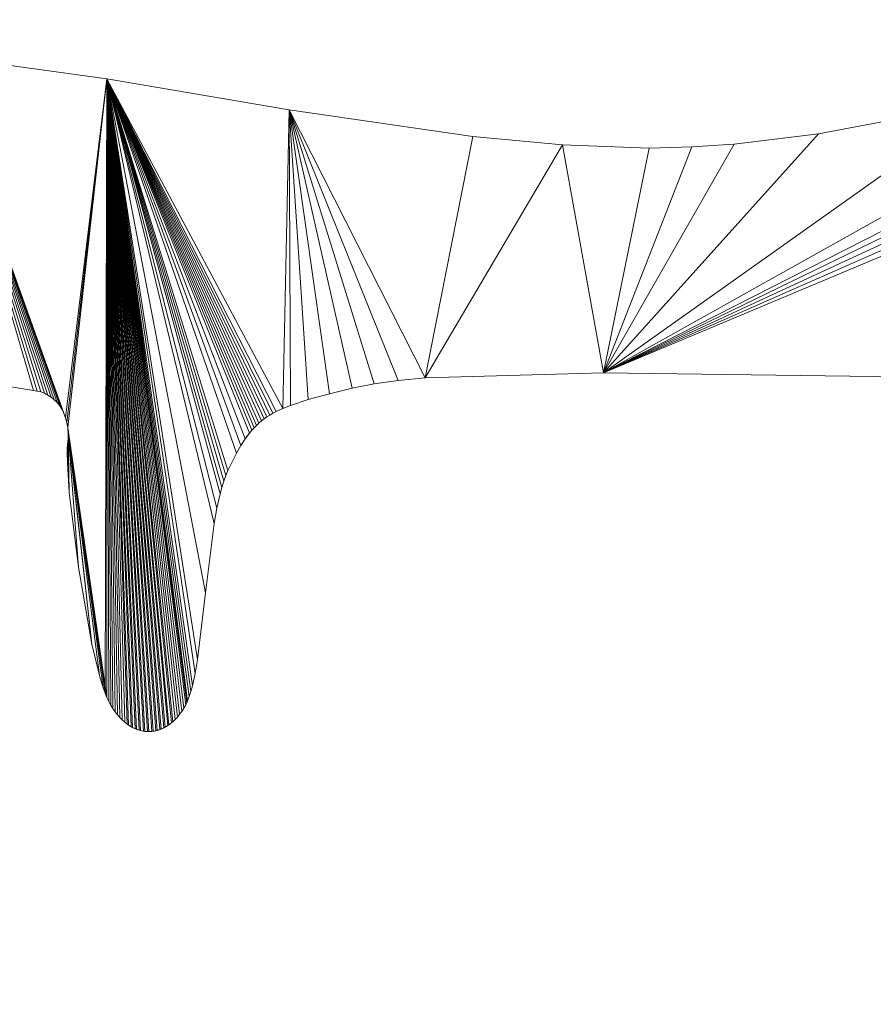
# Model space of a CAD drawing. Header units: metres. Extents: x -2.359 to -1.572, y -0.49 to -0.393.
# Tile 8 of 16: x -2.014 to -1.967, y -0.447 to -0.393. Entities that reach past the tile are written whole.
import ezdxf

# ---------------------------------------------------------------- set-up
doc = ezdxf.new("R2010")
doc.units = ezdxf.units.M
doc.header["$MEASUREMENT"] = 0
doc.layers.add('Nuovo_0', color=7, linetype='Continuous')

# ---------------------------------------------------------------- blocks, each defined once
blk = doc.blocks.new('Solaio_7257C077-7A11-4091-8013-4C8FC51DA4EE', base_point=(-2.06232, -0.483813))
at = {"layer": 'Nuovo_0', "lineweight": 0}
mesh = blk.add_polyface(dxfattribs=at)
corners = [(-2.041096, -0.408936, -0.088), (-2.041766, -0.408746, -0.088), (-2.045491, -0.393155, -0.088), (-2.040171, -0.409161, -0.088), (-2.03736, -0.393562, -0.088), (-2.037292, -0.409739, -0.088), (-2.019065, -0.395119, -0.088), (-2.013645, -0.413596, -0.088), (-2.013434, -0.413624, -0.088), (-2.013229, -0.413674, -0.088), (-2.01303, -0.413748, -0.088), (-2.01284, -0.413843, -0.088), (-2.01266, -0.41396, -0.088), (-2.012491, -0.414099, -0.088), (-2.012335, -0.414258, -0.088), (-2.012194, -0.414438, -0.088), (-2.012068, -0.414639, -0.088), (-2.011871, -0.415099, -0.088), (-2.009596, -0.396414, -0.088), (-2.045491, -0.393155), (-2.041766, -0.408746), (-2.041096, -0.408936), (-2.040171, -0.409161), (-2.03736, -0.393562), (-2.037292, -0.409739), (-2.019065, -0.395119), (-2.013645, -0.413596), (-2.013434, -0.413624), (-2.013229, -0.413674), (-2.01303, -0.413748), (-2.01284, -0.413843), (-2.01266, -0.41396), (-2.012491, -0.414099), (-2.012335, -0.414258), (-2.012194, -0.414438), (-2.012068, -0.414639), (-2.009596, -0.396414), (-2.011871, -0.415099)]
mesh.append_faces([[corners[k] for k in face] for face in [(23, 4, 2, 19), (25, 6, 4, 23), (36, 18, 6, 25)]], dxfattribs={"color": 7})
mesh.append_faces([[corners[k] for k in face] for face in [(8, 7, 6), (9, 8, 6), (10, 9, 6), (11, 10, 6), (12, 11, 6), (13, 12, 6), (14, 13, 6), (15, 14, 6), (16, 15, 6), (25, 26, 27), (25, 27, 28), (25, 28, 29), (25, 29, 30), (25, 30, 31), (25, 31, 32), (25, 32, 33), (25, 33, 34), (25, 34, 35)]], dxfattribs={"vtx0": -1, "vtx1": -1, "vtx2": -1, "color": 7})
mesh.append_faces([[corners[k] for k in face] for face in [(3, 2, 4), (5, 4, 6), (17, 6, 18), (19, 20, 21), (19, 21, 22), (23, 22, 24), (25, 24, 26)]], dxfattribs={"vtx0": -1, "vtx2": -1, "color": 7})
mesh.append_faces([[corners[k] for k in face] for face in [(0, 1, 2), (3, 0, 2), (5, 3, 4), (7, 5, 6), (23, 19, 22), (25, 23, 24), (36, 25, 37)]], dxfattribs={"vtx1": -1, "vtx2": -1, "color": 7})
mesh = blk.add_polyface(dxfattribs=at)
corners = [(-1.982235, -0.412615, -0.088), (-1.984492, -0.400061, -0.088), (-1.979714, -0.400229, -0.088), (-1.977376, -0.400171, -0.088), (-1.975041, -0.400012, -0.088), (-1.970391, -0.399446, -0.088), (-1.961251, -0.397719, -0.088), (-1.952475, -0.395949, -0.088), (-1.94828, -0.39533, -0.088), (-1.946241, -0.395136, -0.088), (-1.944244, -0.395037, -0.088), (-1.942325, -0.395034, -0.088), (-1.940506, -0.39511, -0.088), (-1.979714, -0.400229), (-1.984492, -0.400061), (-1.982235, -0.412615), (-1.977376, -0.400171), (-1.975041, -0.400012), (-1.970391, -0.399446), (-1.961251, -0.397719), (-1.952475, -0.395949), (-1.94828, -0.39533), (-1.946241, -0.395136), (-1.944244, -0.395037), (-1.942325, -0.395034), (-1.940506, -0.39511), (-1.989432, -0.399601, -0.088), (-1.989432, -0.399601)]
mesh.append_faces([[corners[k] for k in face] for face in [(14, 1, 26, 27), (13, 2, 1, 14), (16, 3, 2, 13), (17, 4, 3, 16), (18, 5, 4, 17), (19, 6, 5, 18), (20, 7, 6, 19), (21, 8, 7, 20), (22, 9, 8, 21), (23, 10, 9, 22), (24, 11, 10, 23), (25, 12, 11, 24)]], dxfattribs={"color": 7})
mesh.append_faces([[corners[k] for k in face] for face in [(0, 1, 2), (0, 2, 3), (0, 3, 4), (0, 4, 5), (0, 5, 6), (0, 6, 7), (0, 7, 8), (0, 8, 9), (0, 9, 10), (0, 10, 11), (0, 11, 12)]], dxfattribs={"vtx0": -1, "vtx2": -1, "color": 7})
mesh.append_faces([[corners[k] for k in face] for face in [(13, 14, 15), (16, 13, 15), (17, 16, 15), (18, 17, 15), (19, 18, 15), (20, 19, 15), (21, 20, 15), (22, 21, 15), (23, 22, 15), (24, 23, 15), (25, 24, 15)]], dxfattribs={"vtx1": -1, "vtx2": -1, "color": 7})
mesh = blk.add_polyface(dxfattribs=at)
corners = [(-2.044236, -0.434923, -0.088), (-2.044575, -0.445609, -0.088), (-2.044953, -0.409313, -0.088), (-2.01196, -0.414859, -0.088), (-2.012068, -0.414639, -0.088), (-2.019065, -0.395119, -0.088), (-2.011871, -0.415099, -0.088), (-2.044953, -0.409313), (-2.044586, -0.446458), (-2.044575, -0.445609), (-2.044236, -0.434923), (-2.019065, -0.395119), (-2.012068, -0.414639), (-2.01196, -0.414859), (-2.011871, -0.415099), (-2.013645, -0.413596), (-2.013645, -0.413596, -0.088), (-2.013539, -0.413607, -0.088), (-2.013539, -0.413607), (-2.037292, -0.409739), (-2.037292, -0.409739, -0.088), (-2.040171, -0.409161), (-2.040171, -0.409161, -0.088), (-2.041096, -0.408936), (-2.041096, -0.408936, -0.088), (-2.041766, -0.408746), (-2.041766, -0.408746, -0.088), (-2.043238, -0.408199), (-2.043238, -0.408199, -0.088), (-2.04442, -0.408244), (-2.04442, -0.408244, -0.088), (-2.044345, -0.408214, -0.088), (-2.044345, -0.408214), (-2.04449, -0.408278), (-2.04449, -0.408278, -0.088), (-2.044558, -0.408315), (-2.044558, -0.408315, -0.088), (-2.044622, -0.408356), (-2.044622, -0.408356, -0.088), (-2.044682, -0.4084), (-2.044682, -0.4084, -0.088), (-2.04471, -0.408423), (-2.04471, -0.408423, -0.088), (-2.012335, -0.414258), (-2.012335, -0.414258, -0.088), (-2.012263, -0.414346, -0.088), (-2.012263, -0.414346), (-2.012411, -0.414176), (-2.012411, -0.414176, -0.088), (-2.012491, -0.414099), (-2.012491, -0.414099, -0.088), (-2.012574, -0.414027), (-2.012574, -0.414027, -0.088), (-2.01266, -0.41396), (-2.01266, -0.41396, -0.088), (-2.012748, -0.413899), (-2.012748, -0.413899, -0.088), (-2.01284, -0.413843), (-2.01284, -0.413843, -0.088), (-2.012934, -0.413793), (-2.012934, -0.413793, -0.088), (-2.01303, -0.413748), (-2.01303, -0.413748, -0.088), (-2.013128, -0.413708), (-2.013128, -0.413708, -0.088), (-2.013229, -0.413674), (-2.013229, -0.413674, -0.088), (-2.013331, -0.413646), (-2.013331, -0.413646, -0.088), (-2.013434, -0.413624), (-2.013434, -0.413624, -0.088)]
mesh.append_faces([[corners[k] for k in face] for face in [(15, 16, 17, 18), (19, 20, 16, 15), (21, 22, 20, 19), (23, 24, 22, 21), (25, 26, 24, 23), (27, 28, 26, 25), (29, 30, 31, 32), (33, 34, 30, 29), (35, 36, 34, 33), (37, 38, 36, 35), (39, 40, 38, 37), (41, 42, 40, 39), (10, 0, 2, 7), (43, 44, 45, 46), (47, 48, 44, 43), (49, 50, 48, 47), (51, 52, 50, 49), (53, 54, 52, 51), (55, 56, 54, 53), (57, 58, 56, 55), (59, 60, 58, 57), (61, 62, 60, 59), (63, 64, 62, 61), (65, 66, 64, 63), (67, 68, 66, 65), (69, 70, 68, 67), (18, 17, 70, 69)]], dxfattribs={"color": 7})
mesh.append_faces([[corners[k] for k in face] for face in [(3, 4, 5), (6, 3, 5), (7, 8, 9), (11, 12, 13), (11, 13, 14)]], dxfattribs={"vtx0": -1, "vtx1": -1, "vtx2": -1, "color": 7})
mesh.append_faces([[corners[k] for k in face] for face in [(0, 1, 2), (10, 7, 9)]], dxfattribs={"vtx1": -1, "color": 7})
mesh = blk.add_polyface(dxfattribs=at)
corners = [(-1.982235, -0.412615, -0.088), (-1.992065, -0.412894, -0.088), (-1.984492, -0.400061, -0.088), (-1.940187, -0.413197, -0.088), (-1.940506, -0.39511, -0.088), (-1.938605, -0.413118, -0.088), (-1.93877, -0.395254, -0.088), (-1.93724, -0.413001, -0.088), (-1.936068, -0.412853, -0.088), (-1.937102, -0.395456, -0.088), (-1.935068, -0.412678, -0.088), (-1.934214, -0.412484, -0.088), (-1.933485, -0.412277, -0.088), (-1.933906, -0.395996, -0.088), (-1.932856, -0.412061, -0.088), (-1.932305, -0.411844, -0.088), (-1.984492, -0.400061), (-1.992065, -0.412894), (-1.982235, -0.412615), (-1.940506, -0.39511), (-1.940187, -0.413197), (-1.93877, -0.395254), (-1.938605, -0.413118), (-1.93724, -0.413001), (-1.937102, -0.395456), (-1.936068, -0.412853), (-1.935068, -0.412678), (-1.934214, -0.412484), (-1.933906, -0.395996), (-1.933485, -0.412277), (-1.932856, -0.412061), (-1.934834, -0.452966), (-1.934834, -0.452966, -0.088), (-1.937463, -0.460628, -0.088), (-1.937463, -0.460628), (-1.9342, -0.451359), (-1.9342, -0.451359, -0.088), (-1.933564, -0.449955), (-1.933564, -0.449955, -0.088), (-1.933242, -0.449341), (-1.933242, -0.449341, -0.088), (-1.932917, -0.448793), (-1.932917, -0.448793, -0.088), (-1.932753, -0.448546), (-1.932753, -0.448546, -0.088), (-1.932587, -0.448316), (-1.932587, -0.448316, -0.088)]
mesh.append_faces([[corners[k] for k in face] for face in [(31, 32, 33, 34), (35, 36, 32, 31), (37, 38, 36, 35), (39, 40, 38, 37), (41, 42, 40, 39), (43, 44, 42, 41), (45, 46, 44, 43), (29, 12, 14, 30), (27, 11, 12, 29), (26, 10, 11, 27), (25, 8, 10, 26), (23, 7, 8, 25), (22, 5, 7, 23), (20, 3, 5, 22), (18, 0, 3, 20)]], dxfattribs={"color": 7})
mesh.append_faces([[corners[k] for k in face] for face in [(16, 17, 18), (19, 18, 20), (21, 20, 22), (21, 22, 23), (24, 23, 25), (24, 25, 26), (24, 26, 27), (28, 27, 29), (28, 29, 30)]], dxfattribs={"vtx0": -1, "vtx2": -1, "color": 7})
mesh.append_faces([[corners[k] for k in face] for face in [(0, 1, 2), (3, 0, 4), (5, 3, 6), (7, 5, 6), (8, 7, 9), (10, 8, 9), (11, 10, 9), (12, 11, 13), (14, 12, 13), (15, 14, 13)]], dxfattribs={"vtx1": -1, "vtx2": -1, "color": 7})
mesh = blk.add_polyface(dxfattribs=at)
corners = [(-2.011802, -0.415359, -0.088), (-2.011871, -0.415099, -0.088), (-2.009596, -0.396414, -0.088), (-2.011755, -0.415637, -0.088), (-2.009596, -0.430511, -0.088), (-2.003691, -0.420932, -0.088), (-2.004166, -0.424747, -0.088), (-2.003537, -0.420076, -0.088), (-2.003361, -0.419292, -0.088), (-2.003264, -0.418932, -0.088), (-2.003159, -0.418596, -0.088), (-2.003048, -0.418286, -0.088), (-2.002928, -0.418003, -0.088), (-2.002451, -0.417038, -0.088), (-2.002218, -0.416629, -0.088), (-2.001983, -0.416264, -0.088), (-2.001742, -0.415937, -0.088), (-2.001617, -0.415788, -0.088), (-2.009596, -0.396414), (-2.011871, -0.415099), (-2.011802, -0.415359), (-2.011755, -0.415637), (-2.009698, -0.430266), (-2.004166, -0.424747), (-2.003691, -0.420932), (-2.003537, -0.420076), (-2.003361, -0.419292), (-2.003264, -0.418932), (-2.003159, -0.418596), (-2.003048, -0.418286), (-2.002928, -0.418003), (-2.002451, -0.417038), (-2.002218, -0.416629), (-2.001983, -0.416264), (-2.001742, -0.415937), (-1.999556, -0.398119), (-1.999556, -0.398119, -0.088), (-2.012012, -0.414747), (-2.012012, -0.414747, -0.088), (-2.01196, -0.414859, -0.088), (-2.01196, -0.414859), (-2.012068, -0.414639), (-2.012068, -0.414639, -0.088), (-2.012129, -0.414536), (-2.012129, -0.414536, -0.088), (-2.012194, -0.414438), (-2.012194, -0.414438, -0.088), (-2.012263, -0.414346), (-2.012263, -0.414346, -0.088)]
mesh.append_faces([[corners[k] for k in face] for face in [(35, 36, 2, 18), (37, 38, 39, 40), (41, 42, 38, 37), (43, 44, 42, 41), (45, 46, 44, 43), (47, 48, 46, 45)]], dxfattribs={"color": 7})
mesh.append_faces([[corners[k] for k in face] for face in [(0, 1, 2), (3, 0, 2), (4, 3, 2), (16, 15, 2), (18, 19, 20), (18, 20, 21), (18, 21, 22), (18, 33, 34)]], dxfattribs={"vtx0": -1, "vtx1": -1, "vtx2": -1, "color": 7})
mesh.append_faces([[corners[k] for k in face] for face in [(18, 23, 24), (18, 24, 25), (18, 25, 26), (18, 26, 27), (18, 27, 28), (18, 28, 29), (18, 29, 30), (18, 30, 31), (18, 31, 32), (18, 32, 33)]], dxfattribs={"vtx0": -1, "vtx2": -1, "color": 7})
mesh.append_faces([[corners[k] for k in face] for face in [(5, 6, 2), (7, 5, 2), (8, 7, 2), (9, 8, 2), (10, 9, 2), (11, 10, 2), (12, 11, 2), (13, 12, 2), (14, 13, 2), (15, 14, 2), (17, 16, 2)]], dxfattribs={"vtx1": -1, "vtx2": -1, "color": 7})
mesh = blk.add_polyface(dxfattribs=at)
corners = [(-2.011773, -0.417603, -0.088), (-2.011783, -0.41701, -0.088), (-2.011775, -0.416774, -0.088), (-2.011732, -0.416248, -0.088), (-2.011666, -0.419189, -0.088), (-2.011731, -0.415933, -0.088), (-2.004966, -0.430179, -0.088), (-2.005054, -0.430454, -0.088), (-2.009596, -0.396414, -0.088), (-2.004884, -0.429876, -0.088), (-2.004735, -0.429191, -0.088), (-2.004603, -0.428417, -0.088), (-2.004166, -0.424747, -0.088), (-2.011775, -0.416774), (-2.011783, -0.41701), (-2.011773, -0.417603), (-2.011732, -0.416248), (-2.011666, -0.419189), (-2.011731, -0.415933), (-2.009596, -0.396414), (-2.005054, -0.430454), (-2.004966, -0.430179), (-2.004884, -0.429876), (-2.004735, -0.429191), (-2.004603, -0.428417), (-2.004166, -0.424747), (-2.011759, -0.41658), (-2.011759, -0.41658, -0.088), (-2.011742, -0.416412), (-2.011742, -0.416412, -0.088), (-2.011728, -0.416088), (-2.011728, -0.416088, -0.088), (-2.01174, -0.415783), (-2.01174, -0.415783, -0.088), (-2.011755, -0.415637), (-2.011755, -0.415637, -0.088), (-2.011775, -0.415495), (-2.011775, -0.415495, -0.088), (-2.011802, -0.415359), (-2.011802, -0.415359, -0.088), (-2.011833, -0.415227), (-2.011833, -0.415227, -0.088), (-2.011871, -0.415099), (-2.011871, -0.415099, -0.088), (-2.011913, -0.414977), (-2.011913, -0.414977, -0.088), (-2.01196, -0.414859), (-2.01196, -0.414859, -0.088)]
mesh.append_faces([[corners[k] for k in face] for face in [(15, 0, 4, 17), (14, 1, 0, 15), (13, 2, 1, 14), (26, 27, 2, 13), (28, 29, 27, 26), (16, 3, 29, 28), (30, 31, 3, 16), (18, 5, 31, 30), (32, 33, 5, 18), (34, 35, 33, 32), (36, 37, 35, 34), (38, 39, 37, 36), (40, 41, 39, 38), (42, 43, 41, 40), (44, 45, 43, 42), (46, 47, 45, 44)]], dxfattribs={"color": 7})
mesh.append_faces([[corners[k] for k in face] for face in [(0, 2, 3), (4, 3, 5), (16, 13, 15), (18, 16, 17)]], dxfattribs={"vtx0": -1, "vtx1": -1, "vtx2": -1, "color": 7})
mesh.append_faces([[corners[k] for k in face] for face in [(16, 15, 17), (19, 20, 21), (19, 21, 22), (19, 22, 23), (19, 23, 24), (19, 24, 25)]], dxfattribs={"vtx0": -1, "vtx2": -1, "color": 7})
mesh.append_faces([[corners[k] for k in face] for face in [(4, 0, 3), (6, 7, 8), (9, 6, 8), (10, 9, 8), (11, 10, 8), (12, 11, 8)]], dxfattribs={"vtx1": -1, "vtx2": -1, "color": 7})
mesh.append_faces([[corners[k] for k in face] for face in [(0, 1, 2), (13, 14, 15)]], dxfattribs={"vtx2": -1, "color": 7})
mesh = blk.add_polyface(dxfattribs=at)
corners = [(-2.011166, -0.423332, -0.088), (-2.011666, -0.419189, -0.088), (-2.011731, -0.415933, -0.088), (-2.010422, -0.427583, -0.088), (-2.011755, -0.415637, -0.088), (-2.010009, -0.429302, -0.088), (-2.009491, -0.430729, -0.088), (-2.009596, -0.430511, -0.088), (-2.009596, -0.396414, -0.088), (-2.00938, -0.430932, -0.088), (-2.009264, -0.431123, -0.088), (-2.009143, -0.4313, -0.088), (-2.009017, -0.431463, -0.088), (-2.008887, -0.431614, -0.088), (-2.008753, -0.431751, -0.088), (-2.008615, -0.431875, -0.088), (-2.008474, -0.431985, -0.088), (-2.008258, -0.432126, -0.088), (-2.008036, -0.432237, -0.088), (-2.007812, -0.432319, -0.088), (-2.007585, -0.432371, -0.088), (-2.011731, -0.415933), (-2.011666, -0.419189), (-2.011166, -0.423332), (-2.010422, -0.427583), (-2.011755, -0.415637), (-2.009596, -0.396414), (-2.009698, -0.430266), (-2.009596, -0.430511), (-2.009491, -0.430729), (-2.00938, -0.430932), (-2.009264, -0.431123), (-2.009143, -0.4313), (-2.009017, -0.431463), (-2.008887, -0.431614), (-2.008753, -0.431751), (-2.008615, -0.431875), (-2.008403, -0.432035), (-2.008184, -0.432166), (-2.007962, -0.432268), (-2.007736, -0.432339)]
mesh.append_faces([[corners[k] for k in face] for face in [(22, 1, 0, 23)]], dxfattribs={"color": 7})
mesh.append_faces([[corners[k] for k in face] for face in [(3, 2, 4), (17, 16, 8), (18, 17, 8), (19, 18, 8), (20, 19, 8), (25, 21, 24), (26, 36, 37), (26, 37, 38), (26, 38, 39), (26, 39, 40)]], dxfattribs={"vtx0": -1, "vtx1": -1, "vtx2": -1, "color": 7})
mesh.append_faces([[corners[k] for k in face] for face in [(21, 22, 23), (21, 23, 24), (26, 27, 28), (26, 28, 29), (26, 29, 30), (26, 30, 31), (26, 31, 32), (26, 32, 33), (26, 33, 34), (26, 34, 35), (26, 35, 36)]], dxfattribs={"vtx0": -1, "vtx2": -1, "color": 7})
mesh.append_faces([[corners[k] for k in face] for face in [(0, 1, 2), (3, 0, 2), (5, 3, 4), (6, 7, 8), (9, 6, 8), (10, 9, 8), (11, 10, 8), (12, 11, 8), (13, 12, 8), (14, 13, 8), (15, 14, 8), (16, 15, 8)]], dxfattribs={"vtx1": -1, "vtx2": -1, "color": 7})
mesh = blk.add_polyface(dxfattribs=at)
corners = [(-2.007356, -0.432393, -0.088), (-2.007585, -0.432371, -0.088), (-2.009596, -0.396414, -0.088), (-2.007128, -0.432386, -0.088), (-2.006902, -0.43235, -0.088), (-2.006678, -0.432284, -0.088), (-2.006458, -0.432189, -0.088), (-2.006244, -0.432064, -0.088), (-2.006037, -0.431911, -0.088), (-2.005838, -0.431729, -0.088), (-2.00571, -0.431591, -0.088), (-2.005587, -0.43144, -0.088), (-2.005469, -0.431277, -0.088), (-2.005356, -0.431101, -0.088), (-2.005249, -0.430912, -0.088), (-2.005148, -0.430699, -0.088), (-2.005054, -0.430454, -0.088), (-2.009596, -0.396414), (-2.007736, -0.432339), (-2.007508, -0.432381), (-2.00728, -0.432394), (-2.007052, -0.432377), (-2.006826, -0.432331), (-2.006604, -0.432255), (-2.006386, -0.432151), (-2.006175, -0.432017), (-2.00597, -0.431853), (-2.005838, -0.431729), (-2.00571, -0.431591), (-2.005587, -0.43144), (-2.005469, -0.431277), (-2.005356, -0.431101), (-2.005198, -0.43081), (-2.005148, -0.430699), (-2.005054, -0.430454), (-2.003361, -0.419292), (-2.003361, -0.419292, -0.088), (-2.003264, -0.418932, -0.088), (-2.003264, -0.418932), (-2.003537, -0.420076), (-2.003537, -0.420076, -0.088), (-2.003691, -0.420932), (-2.003691, -0.420932, -0.088), (-2.004166, -0.424747), (-2.004166, -0.424747, -0.088)]
mesh.append_faces([[corners[k] for k in face] for face in [(35, 36, 37, 38), (39, 40, 36, 35), (41, 42, 40, 39), (43, 44, 42, 41)]], dxfattribs={"color": 7})
mesh.append_faces([[corners[k] for k in face] for face in [(0, 1, 2), (3, 0, 2), (4, 3, 2), (5, 4, 2), (6, 5, 2), (7, 6, 2), (8, 7, 2), (9, 8, 2), (15, 14, 2), (17, 18, 19), (17, 19, 20), (17, 20, 21), (17, 21, 22), (17, 22, 23), (17, 23, 24), (17, 24, 25), (17, 25, 26), (17, 31, 32)]], dxfattribs={"vtx0": -1, "vtx1": -1, "vtx2": -1, "color": 7})
mesh.append_faces([[corners[k] for k in face] for face in [(17, 26, 27), (17, 27, 28), (17, 28, 29), (17, 29, 30), (17, 30, 31), (17, 32, 33), (17, 33, 34)]], dxfattribs={"vtx0": -1, "vtx2": -1, "color": 7})
mesh.append_faces([[corners[k] for k in face] for face in [(10, 9, 2), (11, 10, 2), (12, 11, 2), (13, 12, 2), (14, 13, 2), (16, 15, 2)]], dxfattribs={"vtx1": -1, "vtx2": -1, "color": 7})
mesh = blk.add_polyface(dxfattribs=at)
corners = [(-2.001489, -0.415647, -0.088), (-2.001617, -0.415788, -0.088), (-2.009596, -0.396414, -0.088), (-2.001357, -0.415513, -0.088), (-2.001221, -0.415387, -0.088), (-2.009596, -0.396414), (-2.001742, -0.415937), (-2.001617, -0.415788), (-2.001489, -0.415647), (-2.001357, -0.415513), (-2.001221, -0.415387), (-1.992065, -0.412894), (-1.992065, -0.412894, -0.088), (-1.982235, -0.412615, -0.088), (-1.982235, -0.412615), (-1.993555, -0.413038), (-1.993555, -0.413038, -0.088), (-1.994862, -0.413227), (-1.994862, -0.413227, -0.088), (-1.996089, -0.41347), (-1.996089, -0.41347, -0.088), (-1.997337, -0.413774), (-1.997337, -0.413774, -0.088), (-1.998514, -0.414096), (-1.998514, -0.414096, -0.088), (-1.999481, -0.414412), (-1.999481, -0.414412, -0.088), (-1.999897, -0.414577), (-1.999897, -0.414577, -0.088), (-2.000274, -0.414754), (-2.000274, -0.414754, -0.088), (-2.00045, -0.414847), (-2.00045, -0.414847, -0.088), (-2.000618, -0.414944), (-2.000618, -0.414944, -0.088), (-2.000778, -0.415047), (-2.000778, -0.415047, -0.088), (-2.000932, -0.415154), (-2.000932, -0.415154, -0.088), (-2.001079, -0.415267), (-2.001079, -0.415267, -0.088), (-2.001742, -0.415937, -0.088), (-2.001864, -0.416096), (-2.001864, -0.416096, -0.088), (-2.001983, -0.416264), (-2.001983, -0.416264, -0.088), (-2.002218, -0.416629), (-2.002218, -0.416629, -0.088), (-2.002451, -0.417038), (-2.002451, -0.417038, -0.088), (-2.002928, -0.418003), (-2.002928, -0.418003, -0.088), (-2.003048, -0.418286), (-2.003048, -0.418286, -0.088), (-2.003159, -0.418596), (-2.003159, -0.418596, -0.088), (-2.003264, -0.418932), (-2.003264, -0.418932, -0.088)]
mesh.append_faces([[corners[k] for k in face] for face in [(11, 12, 13, 14), (15, 16, 12, 11), (17, 18, 16, 15), (19, 20, 18, 17), (21, 22, 20, 19), (23, 24, 22, 21), (25, 26, 24, 23), (27, 28, 26, 25), (29, 30, 28, 27), (31, 32, 30, 29), (33, 34, 32, 31), (35, 36, 34, 33), (37, 38, 36, 35), (39, 40, 38, 37), (10, 4, 40, 39), (9, 3, 4, 10), (8, 0, 3, 9), (7, 1, 0, 8), (6, 41, 1, 7), (42, 43, 41, 6), (44, 45, 43, 42), (46, 47, 45, 44), (48, 49, 47, 46), (50, 51, 49, 48), (52, 53, 51, 50), (54, 55, 53, 52), (56, 57, 55, 54)]], dxfattribs={"color": 7})
mesh.append_faces([[corners[k] for k in face] for face in [(5, 6, 7), (5, 7, 8), (5, 8, 9), (5, 9, 10)]], dxfattribs={"vtx0": -1, "vtx2": -1, "color": 7})
mesh.append_faces([[corners[k] for k in face] for face in [(0, 1, 2), (3, 0, 2), (4, 3, 2)]], dxfattribs={"vtx1": -1, "vtx2": -1, "color": 7})
mesh = blk.add_polyface(dxfattribs=at)
corners = [(-2.001079, -0.415267, -0.088), (-2.001221, -0.415387, -0.088), (-2.009596, -0.396414, -0.088), (-2.000932, -0.415154, -0.088), (-2.000778, -0.415047, -0.088), (-2.000618, -0.414944, -0.088), (-2.00045, -0.414847, -0.088), (-2.000274, -0.414754, -0.088), (-1.999897, -0.414577, -0.088), (-1.999556, -0.398119, -0.088), (-1.999481, -0.414412, -0.088), (-1.998514, -0.414096, -0.088), (-1.997337, -0.413774, -0.088), (-1.996089, -0.41347, -0.088), (-1.994862, -0.413227, -0.088), (-1.993555, -0.413038, -0.088), (-1.992065, -0.412894, -0.088), (-1.989432, -0.399601, -0.088), (-1.984492, -0.400061, -0.088), (-2.009596, -0.396414), (-2.001221, -0.415387), (-2.001079, -0.415267), (-2.000932, -0.415154), (-2.000778, -0.415047), (-2.000618, -0.414944), (-2.00045, -0.414847), (-2.000274, -0.414754), (-1.999897, -0.414577), (-1.999556, -0.398119), (-1.999481, -0.414412), (-1.998514, -0.414096), (-1.997337, -0.413774), (-1.996089, -0.41347), (-1.994862, -0.413227), (-1.993555, -0.413038), (-1.992065, -0.412894), (-1.989432, -0.399601), (-1.984492, -0.400061)]
mesh.append_faces([[corners[k] for k in face] for face in [(36, 17, 9, 28)]], dxfattribs={"color": 7})
mesh.append_faces([[corners[k] for k in face] for face in [(8, 2, 9), (16, 9, 17), (16, 17, 18), (19, 20, 21), (19, 21, 22), (19, 22, 23), (19, 23, 24), (19, 24, 25), (19, 25, 26), (19, 26, 27), (28, 27, 29), (28, 29, 30), (28, 30, 31), (28, 31, 32), (28, 32, 33), (28, 33, 34), (28, 34, 35)]], dxfattribs={"vtx0": -1, "vtx2": -1, "color": 7})
mesh.append_faces([[corners[k] for k in face] for face in [(0, 1, 2), (3, 0, 2), (4, 3, 2), (5, 4, 2), (6, 5, 2), (7, 6, 2), (8, 7, 2), (10, 8, 9), (11, 10, 9), (12, 11, 9), (13, 12, 9), (14, 13, 9), (15, 14, 9), (16, 15, 9), (28, 19, 27), (36, 28, 35), (37, 36, 35)]], dxfattribs={"vtx1": -1, "vtx2": -1, "color": 7})
mesh = blk.add_polyface(dxfattribs=at)
corners = [(-2.009801, -0.429981, -0.088), (-2.010009, -0.429302, -0.088), (-2.011755, -0.415637, -0.088), (-2.009698, -0.430266, -0.088), (-2.009596, -0.430511, -0.088), (-2.011755, -0.415637), (-2.010422, -0.427583), (-2.010009, -0.429302), (-2.009801, -0.429981), (-2.009698, -0.430266), (-2.004603, -0.428417), (-2.004603, -0.428417, -0.088), (-2.004166, -0.424747, -0.088), (-2.004166, -0.424747), (-2.004735, -0.429191), (-2.004735, -0.429191, -0.088), (-2.004884, -0.429876), (-2.004884, -0.429876, -0.088), (-2.004966, -0.430179), (-2.004966, -0.430179, -0.088), (-2.005054, -0.430454), (-2.005054, -0.430454, -0.088), (-2.005148, -0.430699), (-2.005148, -0.430699, -0.088), (-2.005198, -0.43081), (-2.005198, -0.43081, -0.088), (-2.005249, -0.430912), (-2.005249, -0.430912, -0.088), (-2.005356, -0.431101), (-2.005356, -0.431101, -0.088), (-2.005469, -0.431277), (-2.005469, -0.431277, -0.088), (-2.005587, -0.43144), (-2.005587, -0.43144, -0.088), (-2.00571, -0.431591), (-2.00571, -0.431591, -0.088), (-2.005838, -0.431729), (-2.005838, -0.431729, -0.088), (-2.00597, -0.431853), (-2.00597, -0.431853, -0.088), (-2.006037, -0.431911), (-2.006037, -0.431911, -0.088), (-2.008753, -0.431751), (-2.008753, -0.431751, -0.088), (-2.008615, -0.431875, -0.088), (-2.008615, -0.431875), (-2.008887, -0.431614), (-2.008887, -0.431614, -0.088), (-2.009017, -0.431463), (-2.009017, -0.431463, -0.088), (-2.009143, -0.4313), (-2.009143, -0.4313, -0.088), (-2.009264, -0.431123), (-2.009264, -0.431123, -0.088), (-2.00938, -0.430932), (-2.00938, -0.430932, -0.088), (-2.009491, -0.430729), (-2.009491, -0.430729, -0.088), (-2.009596, -0.430511), (-2.010422, -0.427583, -0.088), (-2.011166, -0.423332), (-2.011166, -0.423332, -0.088)]
mesh.append_faces([[corners[k] for k in face] for face in [(10, 11, 12, 13), (14, 15, 11, 10), (16, 17, 15, 14), (18, 19, 17, 16), (20, 21, 19, 18), (22, 23, 21, 20), (24, 25, 23, 22), (26, 27, 25, 24), (28, 29, 27, 26), (30, 31, 29, 28), (32, 33, 31, 30), (34, 35, 33, 32), (36, 37, 35, 34), (38, 39, 37, 36), (40, 41, 39, 38), (42, 43, 44, 45), (46, 47, 43, 42), (48, 49, 47, 46), (50, 51, 49, 48), (52, 53, 51, 50), (54, 55, 53, 52), (56, 57, 55, 54), (58, 4, 57, 56), (9, 3, 4, 58), (8, 0, 3, 9), (7, 1, 0, 8), (6, 59, 1, 7), (60, 61, 59, 6)]], dxfattribs={"color": 7})
mesh.append_faces([[corners[k] for k in face] for face in [(5, 6, 7), (5, 7, 8), (5, 8, 9)]], dxfattribs={"vtx0": -1, "vtx2": -1, "color": 7})
mesh.append_faces([[corners[k] for k in face] for face in [(0, 1, 2), (3, 0, 2), (4, 3, 2)]], dxfattribs={"vtx1": -1, "vtx2": -1, "color": 7})
mesh = blk.add_polyface(dxfattribs=at)
corners = [(-2.006105, -0.431965), (-2.006105, -0.431965, -0.088), (-2.006037, -0.431911, -0.088), (-2.006037, -0.431911), (-2.006175, -0.432017), (-2.006175, -0.432017, -0.088), (-2.006244, -0.432064), (-2.006244, -0.432064, -0.088), (-2.006315, -0.432109), (-2.006315, -0.432109, -0.088), (-2.006386, -0.432151), (-2.006386, -0.432151, -0.088), (-2.006458, -0.432189), (-2.006458, -0.432189, -0.088), (-2.006531, -0.432224), (-2.006531, -0.432224, -0.088), (-2.006604, -0.432255), (-2.006604, -0.432255, -0.088), (-2.006678, -0.432284), (-2.006678, -0.432284, -0.088), (-2.006752, -0.432309), (-2.006752, -0.432309, -0.088), (-2.006826, -0.432331), (-2.006826, -0.432331, -0.088), (-2.006902, -0.43235), (-2.006902, -0.43235, -0.088), (-2.006977, -0.432365), (-2.006977, -0.432365, -0.088), (-2.007052, -0.432377), (-2.007052, -0.432377, -0.088), (-2.007128, -0.432386), (-2.007128, -0.432386, -0.088), (-2.007204, -0.432392), (-2.007204, -0.432392, -0.088), (-2.00728, -0.432394), (-2.00728, -0.432394, -0.088), (-2.007356, -0.432393), (-2.007356, -0.432393, -0.088), (-2.007432, -0.432389), (-2.007432, -0.432389, -0.088), (-2.007508, -0.432381), (-2.007508, -0.432381, -0.088), (-2.007585, -0.432371), (-2.007585, -0.432371, -0.088), (-2.00766, -0.432357), (-2.00766, -0.432357, -0.088), (-2.007736, -0.432339), (-2.007736, -0.432339, -0.088), (-2.007812, -0.432319), (-2.007812, -0.432319, -0.088), (-2.007887, -0.432295), (-2.007887, -0.432295, -0.088), (-2.007962, -0.432268), (-2.007962, -0.432268, -0.088), (-2.008036, -0.432237), (-2.008036, -0.432237, -0.088), (-2.008111, -0.432204), (-2.008111, -0.432204, -0.088), (-2.008184, -0.432166), (-2.008184, -0.432166, -0.088), (-2.008258, -0.432126), (-2.008258, -0.432126, -0.088), (-2.008331, -0.432082), (-2.008331, -0.432082, -0.088), (-2.008403, -0.432035), (-2.008403, -0.432035, -0.088), (-2.008474, -0.431985), (-2.008474, -0.431985, -0.088), (-2.008615, -0.431875), (-2.008615, -0.431875, -0.088)]
mesh.append_faces([[corners[k] for k in face] for face in [(0, 1, 2, 3), (4, 5, 1, 0), (6, 7, 5, 4), (8, 9, 7, 6), (10, 11, 9, 8), (12, 13, 11, 10), (14, 15, 13, 12), (16, 17, 15, 14), (18, 19, 17, 16), (20, 21, 19, 18), (22, 23, 21, 20), (24, 25, 23, 22), (26, 27, 25, 24), (28, 29, 27, 26), (30, 31, 29, 28), (32, 33, 31, 30), (34, 35, 33, 32), (36, 37, 35, 34), (38, 39, 37, 36), (40, 41, 39, 38), (42, 43, 41, 40), (44, 45, 43, 42), (46, 47, 45, 44), (48, 49, 47, 46), (50, 51, 49, 48), (52, 53, 51, 50), (54, 55, 53, 52), (56, 57, 55, 54), (58, 59, 57, 56), (60, 61, 59, 58), (62, 63, 61, 60), (64, 65, 63, 62), (66, 67, 65, 64), (68, 69, 67, 66)]], dxfattribs={"color": 7})

msp = doc.modelspace()

# ---------------------------------------------------------------- block references
at = {"layer": 'Nuovo_0', "color": 7, "linetype": 'Continuous', "lineweight": 18}
msp.add_blockref('Solaio_7257C077-7A11-4091-8013-4C8FC51DA4EE', (-2.06232, -0.483813), dxfattribs=at)

doc.saveas('drawing.dxf')
